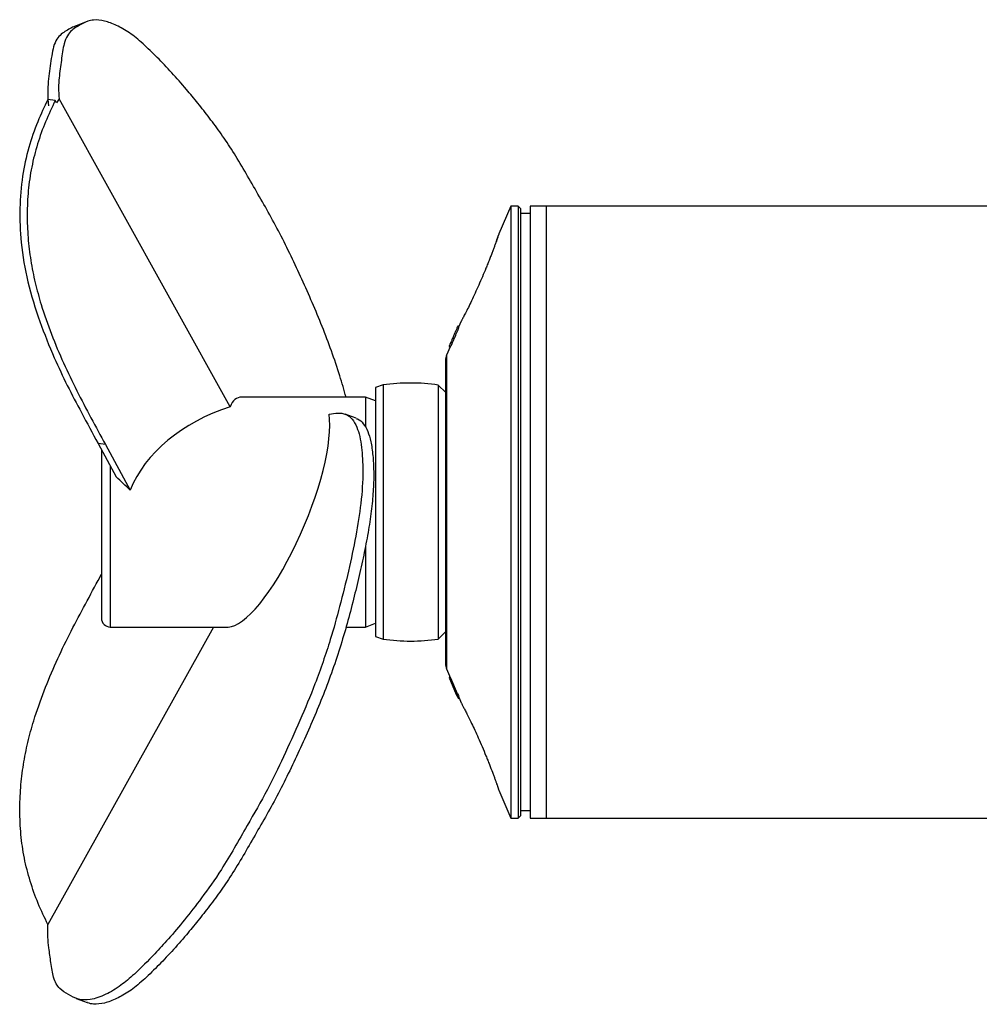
# Model space of a CAD drawing. Header units: millimetres. Extents: x 11 to 678, y 11 to 558.
# Tile 1 of 5: x 11 to 336, y 11 to 345. Entities that reach past the tile are written whole.
import ezdxf

# ---------------------------------------------------------------- set-up
doc = ezdxf.new("R2010")
doc.units = ezdxf.units.MM

msp = doc.modelspace()

# ---------------------------------------------------------------- linework, layer by layer
at = {"color": 7, "linetype": 'Continuous', "lineweight": 25}
for p, q in [((33.41, 344.02), (29.71, 342.61)), ((20.1, 317.57), (20.27, 315.42)), ((22.59, 317.21), (20.1, 317.57)), ((20.1, 317.57), (20.27, 315.42)), ((81.95, 213.34), (23.89, 317.76)), ((23.02, 316.46), (22.59, 317.21)), ((177.14, 281.44), (173.06, 271.99)), ((179.64, 281.44), (177.14, 281.44)), ((177.14, 281.44), (177.14, 73.82)), ((180.45, 280.64), (179.64, 281.44)), ((179.64, 281.44), (179.64, 73.82)), ((180.45, 280.64), (180.45, 74.62)), ((189.17, 281.44), (183.66, 281.44)), ((183.66, 281.44), (183.66, 73.82)), ((342.67, 281.44), (189.17, 281.44)), ((183.66, 278.93), (180.45, 278.93)), ((172.27, 269.76), (172.34, 269.95)), ((159.06, 240.49), (159.48, 240.3)), ((159.48, 240.35), (159.07, 240.52)), ((159.21, 240.83), (159.12, 240.65)), ((159.21, 240.83), (159.55, 240.68)), ((160.29, 242.38), (159.42, 240.37)), ((159.48, 240.3), (159.46, 240.3)), ((157.42, 236.71), (157.89, 236.51)), ((156.51, 233.62), (155.32, 230.86)), ((156.16, 233.77), (156.58, 233.59)), ((155.07, 125.59), (155.07, 229.67)), ((133.77, 220.74), (131.27, 219.83)), ((133.77, 220.74), (133.77, 134.52)), ((155.07, 218.13), (152.49, 220.71)), ((152.49, 220.71), (152.49, 134.55)), ((131.27, 219.83), (131.27, 135.43)), ((127.77, 216.63), (85.85, 216.63)), ((131.27, 215.36), (127.77, 216.63)), ((127.77, 216.63), (127.77, 206.46)), ((124.65, 209.43), (120.95, 210.84)), ((39.61, 200.51), (37.12, 200.88)), ((37.12, 200.88), (43.27, 189.52)), ((39.61, 200.51), (47.99, 185.05)), ((38.27, 198.76), (38.27, 141.63)), ((127.77, 165.83), (127.77, 138.63)), ((37.12, 154.38), (38.27, 156.5)), ((76.23, 138.63), (20.1, 37.69)), ((41.27, 138.63), (81.21, 138.63)), ((121.23, 138.63), (127.77, 138.63)), ((127.77, 138.63), (131.27, 139.9)), ((152.49, 134.55), (155.07, 137.13)), ((131.27, 135.43), (133.77, 134.52)), ((155.32, 124.4), (156.66, 121.28)), ((156.52, 121.61), (156.17, 121.46)), ((156.19, 121.43), (156.53, 121.58)), ((156.19, 121.43), (156.24, 121.29)), ((156.31, 121.13), (156.72, 121.31)), ((156.31, 121.13), (158.62, 115.78)), ((159.04, 115.97), (156.72, 121.31)), ((158.62, 115.78), (159.08, 115.98)), ((158.62, 115.78), (158.88, 115.17)), ((158.88, 115.17), (159.34, 115.37)), ((158.88, 115.17), (159.1, 114.68)), ((159.08, 115.98), (159.34, 115.37)), ((159.1, 114.68), (159.5, 114.86)), ((159.1, 114.68), (159.2, 114.44)), ((159.2, 114.44), (159.56, 114.59)), ((159.2, 114.44), (159.21, 114.41)), ((159.21, 114.41), (159.56, 114.57)), ((159.34, 115.37), (159.45, 115.12)), ((159.5, 114.86), (159.45, 115.12)), ((159.45, 114.83), (159.56, 114.59)), ((159.56, 114.59), (159.56, 114.57)), ((159.56, 114.56), (160.29, 112.88)), ((172.3, 85.42), (172.46, 84.96)), ((173.06, 83.27), (177.14, 73.82)), ((177.14, 73.82), (179.64, 73.82)), ((179.64, 73.82), (180.45, 74.62)), ((180.45, 76.33), (183.66, 76.33)), ((183.66, 73.82), (189.17, 73.82)), ((189.17, 73.82), (342.67, 73.82)), ((29.71, 12.65), (33.41, 11.24))]:
    msp.add_line(p, q, dxfattribs=at)
at = {"color": 8, "linetype": 'Continuous', "lineweight": 25}
for p, q in [((189.17, 177.63), (189.17, 281.44)), ((155.32, 230.86), (155.32, 124.4)), ((41.27, 193.22), (41.27, 138.63)), ((189.17, 73.82), (189.17, 177.63))]:
    msp.add_line(p, q, dxfattribs=at)
at = {"color": 7, "linetype": 'Continuous', "lineweight": 25}
for centre, radius, start, end in [((158.08, 229.67), 3.01, 156.666, 180), ((143.04, 156.4), 65, 81.6391, 98.1953), ((41.27, 141.63), 3, 180, 270), ((143.04, 198.86), 65, 261.8047, 278.3609), ((158.08, 125.59), 3.01, 180, 203.334)]:
    msp.add_arc(centre, radius, start, end, dxfattribs=at)
for centre, major_axis, ratio, start_param, end_param in [((100.73, 177.63), (-16.29, 38.73), 0.283066, 6.164671, 6.57867), ((97.47, 177.63), (51.35, 9.44), 0.736945, 1.740357, 2.705848), ((96.09, 177.63), (16.29, 38.73), 0.283066, 3.260107, 5.847588), ((29.29, 177.63), (41.32, -36.54), 0.329776, 1.405191, 1.523794)]:
    msp.add_ellipse(centre, major_axis=major_axis, ratio=ratio, start_param=start_param, end_param=end_param, dxfattribs=at)
for points, knots in [([(121.23, 216.63), (120.55, 219.02), (119.07, 224.19), (116.32, 232.23), (113.17, 240.56), (109.79, 248.69), (106.24, 256.63), (102.57, 264.45), (98.81, 272.2), (94.85, 279.41), (90.86, 286.32), (86.87, 293.34), (82.87, 300.03), (78.87, 305.97), (74.92, 311.32), (71, 316.31), (66.71, 321.55), (62.1, 326.75), (57.19, 331.89), (52.34, 336.62), (47.68, 340.39), (43.36, 342.79), (39.26, 344.39), (36.03, 344.72), (33.57, 344.17), (31.72, 343.25), (29.9, 342.24), (28.14, 341.09), (26.64, 339.3), (25.62, 336.83), (25.07, 333.81), (24.67, 330.87), (24.27, 327.93), (23.91, 324.91), (23.66, 321.68), (23.81, 319.06), (23.89, 317.76)], [0, 0, 0, 0, 0.0268436, 0.0581194, 0.088843, 0.1195318, 0.1501932, 0.1809138, 0.2121537, 0.2433212, 0.2746376, 0.3059492, 0.3371256, 0.3677815, 0.3985157, 0.4291877, 0.4598658, 0.4996965, 0.5395449, 0.5793855, 0.6192134, 0.6590658, 0.6989196, 0.7387667, 0.7631373, 0.7875063, 0.8118881, 0.8362555, 0.8606785, 0.8850508, 0.9041997, 0.9233582, 0.9424917, 0.9617273, 0.9809291, 1, 1, 1, 1]), ([(29.72, 342.59), (29.18, 342.36), (28.02, 341.86), (26.33, 340.88), (24.59, 339.8), (23.1, 338.12), (21.99, 335.7), (21.37, 332.4), (20.9, 328.95), (20.44, 325.47), (20.01, 321.92), (20.07, 319.02), (20.1, 317.57)], [0, 0, 0, 0, 0.091214, 0.195481, 0.299685, 0.404107, 0.508391, 0.606626, 0.704914, 0.8032, 0.901976, 1, 1, 1, 1]), ([(20.1, 317.57), (18.91, 315.08), (16.42, 309.85), (13.42, 301.14), (11.25, 291.28), (10.41, 280.4), (10.87, 268.31), (13.12, 255.33), (17.15, 242.33), (21.84, 230.72), (26.65, 220.48), (31.73, 210.89), (35.25, 204.36), (37.12, 200.88)], [0, 0, 0, 0, 0.0656953, 0.1381928, 0.2155348, 0.2998011, 0.3910049, 0.4985564, 0.6133817, 0.7232552, 0.8104166, 0.8988659, 1, 1, 1, 1]), ([(22.59, 317.21), (21.46, 314.83), (19.19, 310.08), (16.48, 302.53), (14.49, 294.69), (13.34, 286.65), (12.99, 278.62), (13.28, 270.68), (14.21, 262.93), (15.72, 255.37), (18.04, 246.99), (21.24, 237.89), (25.33, 228.15), (29.85, 218.73), (34.72, 209.61), (37.98, 203.55), (39.61, 200.51)], [0, 0, 0, 0, 0.0627067, 0.1254132, 0.1881554, 0.2508567, 0.3136126, 0.3752256, 0.4368383, 0.4984755, 0.5600835, 0.6480883, 0.7360701, 0.8240445, 0.9120238, 1, 1, 1, 1]), ([(173.06, 271.99), (173.05, 271.97), (173.03, 271.93), (173.01, 271.87), (173, 271.84), (173, 271.83), (173, 271.83), (172.99, 271.82), (172.99, 271.82), (172.99, 271.81), (172.97, 271.75), (172.87, 271.47), (172.64, 270.81), (172.43, 270.23), (172.28, 269.8), (172.27, 269.76)], [0, 0, 0, 0, 0.006809, 0.017446, 0.019004, 0.020073, 0.021348, 0.02355, 0.028894, 0.050669, 0.183992, 0.447009, 0.707823, 0.972268, 1, 1, 1, 1]), ([(172.34, 269.95), (172.17, 269.45), (171.96, 268.87), (171.59, 267.86), (171.46, 267.5), (171.18, 266.74), (171.03, 266.34), (170.72, 265.52), (170.56, 265.09), (170.22, 264.2), (170.04, 263.73), (169.67, 262.79), (169.48, 262.31), (169.08, 261.33), (168.88, 260.82), (168.67, 260.32)], [0, 0, 0, 0, 0.25, 0.25, 0.375, 0.375, 0.5, 0.5, 0.625, 0.625, 0.75, 0.75, 0.875, 0.875, 1, 1, 1, 1]), ([(168.67, 260.32), (168.27, 259.37), (167.47, 257.44), (166.23, 254.57), (164.98, 251.8), (163.78, 249.26), (162.67, 246.96), (161.72, 245.1), (160.97, 243.65), (160.5, 242.77), (160.27, 242.34), (160.29, 242.37), (160.29, 242.38)], [0, 0, 0, 0, 0.108108, 0.219452, 0.327576, 0.438961, 0.54684, 0.658414, 0.759007, 0.863287, 0.952512, 1, 1, 1, 1]), ([(159.06, 240.49), (159, 240.36), (158.9, 240.12), (158.44, 239.07), (157.93, 237.88), (157.59, 237.1), (157.42, 236.71)], [0, 0, 0, 0, 0.279674, 0.55932, 0.779589, 1, 1, 1, 1]), ([(159.41, 240.03), (159.32, 239.83), (159.14, 239.43), (158.73, 238.47), (158.3, 237.46), (158.02, 236.83), (157.89, 236.51)], [0, 0, 0, 0, 0.279599, 0.559565, 0.779705, 1, 1, 1, 1]), ([(159.41, 240.03), (159.43, 240.1), (159.45, 240.16), (159.47, 240.24), (159.48, 240.27), (159.48, 240.3)], [0, 0, 0, 0, 0.5, 0.5, 1, 1, 1, 1]), ([(157.42, 236.71), (157.22, 236.22), (156.8, 235.26), (156.38, 234.27), (156.17, 233.81), (156.18, 233.82), (156.18, 233.82)], [0, 0, 0, 0, 0.308216, 0.616332, 0.859166, 1, 1, 1, 1]), ([(157.89, 236.51), (157.74, 236.17), (157.44, 235.48), (156.98, 234.41), (156.8, 234), (156.69, 233.75)], [0, 0, 0, 0, 0.280849, 0.561708, 1, 1, 1, 1]), ([(156.6, 233.64), (156.61, 233.63), (156.61, 233.61), (156.67, 233.71), (156.69, 233.75)], [0, 0, 0, 0, 0.635537, 1, 1, 1, 1]), ([(115.49, 210.79), (117.54, 211.28), (121.37, 211.63), (125.05, 207.39), (126.61, 200.03), (127.1, 191.35), (126.49, 181.21), (124.64, 169.55), (122.13, 157.75), (119.22, 145.98), (115.69, 133.23), (111.11, 120.07), (105.6, 106.73), (100.13, 94.83), (94.22, 82.54), (87.08, 70.27), (79.66, 57.05), (72.48, 46.93), (66.5, 39.34), (61.2, 32.98), (55.54, 26.9), (50.12, 21.38), (44.54, 16.64), (39.53, 13.74), (34.62, 11.96), (30.39, 12.1), (27.15, 13.93), (24.02, 15.68), (21.9, 19.18), (21.13, 24.69), (20.34, 30.32), (19.93, 34.58), (20.1, 37.63), (20.1, 37.69)], [0.0228337, 0.0228337, 0.0228337, 0.0228337, 0.0650376, 0.1061614, 0.1402262, 0.1715131, 0.2073615, 0.2389656, 0.2707573, 0.3018791, 0.3302828, 0.3675301, 0.3989918, 0.4314486, 0.4614641, 0.497611, 0.5436028, 0.5786344, 0.6090664, 0.6380598, 0.663021, 0.7010512, 0.7270165, 0.7582521, 0.7936267, 0.8240707, 0.8540251, 0.8815456, 0.9089167, 0.9320224, 0.9538945, 0.9835054, 0.9841064, 0.9841064, 0.9841064, 0.9841064]), ([(124.61, 209.34), (124.8, 209.3), (125.77, 209.08), (127.14, 207.71), (128.67, 205.18), (129.72, 201.49), (130.38, 196.91), (130.68, 191.53), (130.55, 185.51), (129.96, 178.86), (128.9, 171.63), (127.47, 164.01), (125.74, 156.13), (123.78, 148.04), (121.63, 139.83), (119.18, 131.46), (116.33, 123.03), (113.17, 114.7), (109.79, 106.57), (106.24, 98.63), (102.57, 90.81), (98.81, 83.06), (94.85, 75.85), (90.86, 68.93), (86.87, 61.92), (82.87, 55.23), (78.87, 49.29), (74.92, 43.94), (71, 38.95), (66.71, 33.71), (62.1, 28.51), (57.19, 23.37), (52.34, 18.64), (47.68, 14.87), (43.36, 12.47), (39.26, 10.86), (36.04, 10.58), (34.16, 10.9), (33.47, 11.22), (33.41, 11.25)], [0, 0, 0, 0, 0.005844, 0.030587, 0.055366, 0.080078, 0.107261, 0.134425, 0.16161, 0.188786, 0.215952, 0.243123, 0.2705, 0.297871, 0.325262, 0.352631, 0.38004, 0.406964, 0.433858, 0.460728, 0.487649, 0.515026, 0.54234, 0.569783, 0.597223, 0.624544, 0.651409, 0.678343, 0.705222, 0.732107, 0.767012, 0.801933, 0.836847, 0.87175, 0.906674, 0.9416, 0.976519, 0.997876, 1, 1, 1, 1]), ([(20.1, 37.69), (18.97, 40.06), (16.7, 44.82), (13.99, 52.37), (12, 60.21), (10.85, 68.25), (10.5, 76.28), (10.79, 84.21), (11.72, 91.97), (13.23, 99.53), (15.55, 107.91), (18.75, 117), (22.84, 126.75), (27.36, 136.17), (32.23, 145.28), (35.49, 151.35), (37.12, 154.38)], [0, 0, 0, 0, 0.062707, 0.125413, 0.188155, 0.250857, 0.313613, 0.375226, 0.436838, 0.498476, 0.560083, 0.648088, 0.73607, 0.824045, 0.912024, 1, 1, 1, 1]), ([(160.29, 112.88), (160.29, 112.89), (160.27, 112.92), (160.46, 112.57), (160.82, 111.89), (161.36, 110.87), (162.04, 109.55), (162.86, 107.89), (163.83, 105.9), (164.91, 103.61), (166.1, 100.97), (167.38, 98.04), (168.24, 95.98), (168.67, 94.94)], [0, 0, 0, 0, 0.044661, 0.1268355, 0.2112298, 0.2946617, 0.3801056, 0.4709026, 0.5638909, 0.6641219, 0.7669703, 0.8815591, 1, 1, 1, 1]), ([(168.67, 94.94), (168.88, 94.44), (169.08, 93.94), (169.48, 92.95), (169.67, 92.46), (170.23, 91.04), (170.56, 90.16), (171.03, 88.92), (171.18, 88.53), (171.46, 87.77), (171.59, 87.41), (171.83, 86.74), (171.95, 86.42), (172.16, 85.83), (172.26, 85.56), (172.34, 85.31)], [0, 0, 0, 0, 0.125, 0.125, 0.25, 0.25, 0.5, 0.5, 0.625, 0.625, 0.75, 0.75, 0.875, 0.875, 1, 1, 1, 1]), ([(172.29, 85.45), (172.31, 85.37), (172.48, 84.9), (172.69, 84.29), (172.91, 83.69), (172.98, 83.49), (172.99, 83.45), (172.99, 83.45), (172.99, 83.45)], [0, 0, 0, 0, 0.060808, 0.349504, 0.633587, 0.909774, 0.9788, 1, 1, 1, 1]), ([(172.86, 83.83), (172.89, 83.73), (172.95, 83.57), (172.97, 83.52), (172.97, 83.5)], [0, 0, 0, 0, 0.600856, 1, 1, 1, 1])]:
    msp.add_open_spline(points, degree=3, knots=knots, dxfattribs=at)
msp.add_open_spline([(23.89, 317.76), (23.59, 317.33), (23.3, 316.89), (23.02, 316.46)], degree=3, dxfattribs=at)
at = {"color": 8, "linetype": 'Continuous', "lineweight": 25}
for points, knots in [([(173.06, 271.99), (173.05, 271.96), (173.03, 271.9), (172.79, 271.21), (172.49, 270.38), (172.34, 269.95)], [0, 0, 0, 0, 0.305373, 0.647444, 1, 1, 1, 1]), ([(172.34, 85.31), (172.48, 84.93), (172.75, 84.15), (172.98, 83.49), (173.09, 83.18), (173.06, 83.26), (173.06, 83.27)], [0, 0, 0, 0, 0.309736, 0.626864, 0.960855, 1, 1, 1, 1])]:
    msp.add_open_spline(points, degree=3, knots=knots, dxfattribs=at)

doc.saveas('drawing.dxf')
